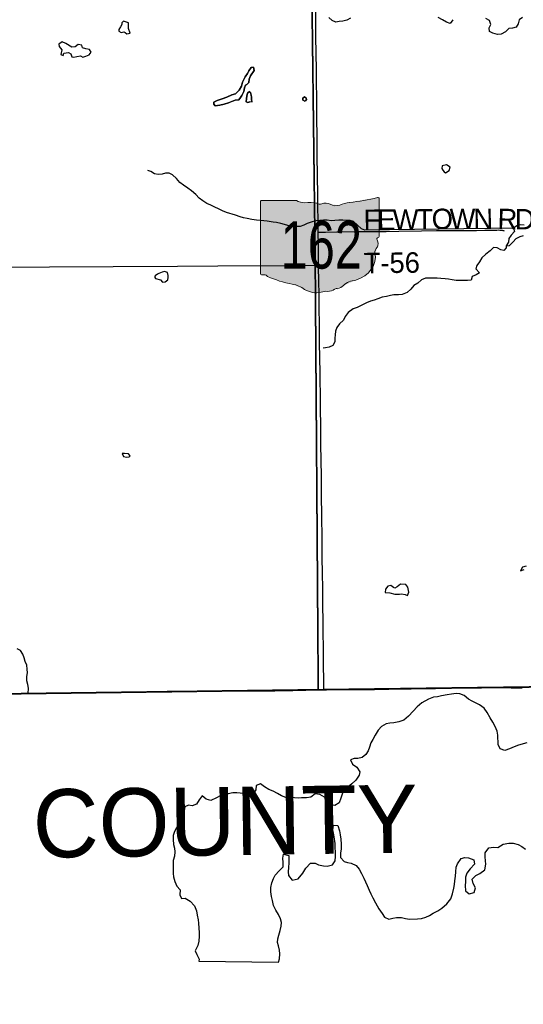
# Model space of a CAD drawing. Header units: feet. Extents: x 2113747 to 29971100, y 960708 to 6252803.
# Tile 33 of 256: x 2350991 to 2358379, y 1086864 to 1101303. Entities that reach past the tile are written whole.
import ezdxf
from ezdxf.enums import TextEntityAlignment as Align

# ---------------------------------------------------------------- set-up
doc = ezdxf.new("R2010")
doc.units = ezdxf.units.FT
doc.header["$MEASUREMENT"] = 0
doc.linetypes.add('OhDOT_USTN3', pattern=[0.22, 0.165, -0.055])
for name, color, linetype in [('0_Xref', 7, 'Continuous'), ('GM_X_Adjacent_County', 251, 'OhDOT_USTN3'), ('GM_X_Adjacent_County_Text', 251, 'Continuous'), ('GM_X_County', 251, 'OhDOT_USTN3'), ('GM_X_Major_Lake', 5, 'Continuous'), ('GM_X_Minor_Lake', 5, 'Continuous'), ('GM_X_Minor_River', 5, 'Continuous'), ('GM_X_State_Location', 251, 'Continuous'), ('GM_X_State_Route', 1, 'Continuous'), ('GM_X_State_Shield', 7, 'Continuous'), ('GM_X_Township', 7, 'OhDOT_USTN3'), ('GM_X_Township_Road', 4, 'Continuous'), ('GM_X_Township_Road_Text', 4, 'Continuous')]:
    doc.layers.add(name, color=color, linetype=linetype)
doc.styles.add('Styledgn030', font='dgn030.shx')

# ---------------------------------------------------------------- blocks, each defined once
blk = doc.blocks.new('DGN_COMPLEXSHAPE28')
at = {"layer": 'GM_X_State_Shield', "color": 7, "linetype": 'Continuous', "lineweight": 13}
for p, q in [((2198091, 1130587), (2198091, 1130587)), ((2198091, 1130587), (2198091, 1129530)), ((2198617, 1130605), (2198108, 1130605)), ((2198108, 1130605), (2198108, 1130605)), ((2198617, 1130605), (2198617, 1130605)), ((2198743, 1130571), (2198743, 1130571)), ((2199399, 1130577), (2199399, 1130577)), ((2199809, 1130649), (2199809, 1130649)), ((2199831, 1130078), (2199831, 1130631)), ((2199831, 1130631), (2199831, 1130631)), ((2198920, 1130566), (2198920, 1130566)), ((2198989, 1130554), (2198989, 1130554)), ((2199114, 1130549), (2199114, 1130549)), ((2199256, 1130537), (2199256, 1130537)), ((2199801, 1130026), (2199801, 1130026)), ((2199817, 1130061), (2199817, 1130061)), ((2199831, 1130078), (2199831, 1130078)), ((2199831, 1130078), (2199831, 1130078)), ((2199805, 1129919), (2199805, 1129919)), ((2199770, 1129834), (2199770, 1129834)), ((2198091, 1129530), (2198091, 1129530)), ((2198107, 1129512), (2198107, 1129512)), ((2198142, 1129514), (2198142, 1129514)), ((2198194, 1129491), (2198194, 1129491)), ((2199490, 1129435), (2199490, 1129435)), ((2198557, 1129379), (2198557, 1129379)), ((2198738, 1129300), (2198738, 1129300)), ((2199075, 1129272), (2199075, 1129272)), ((2199179, 1129306), (2199179, 1129306)), ((2199222, 1129311), (2199222, 1129311)), ((2199308, 1129356), (2199308, 1129356)), ((2198980, 1129261), (2198980, 1129261))]:
    blk.add_line(p, q, dxfattribs=at)
for centre, major_axis, start_param, end_param in [((2198111, 1130589), (20.2, 0), 1.712693, 3.28349), ((2198739, 1130728), (196, 0), 4.042523, 4.731795), ((2198804, 1130012), (702, 0), 1.404758, 1.657858), ((2199046, 1130472), (117, 0), 0.950623, 2.079405), ((2199446, 1130282), (371, 0), 1.699011, 2.107814), ((2199211, 1132045), (1845, 0), 4.814394, 5.042369), ((2199812, 1130633), (19.4, 0), 6.141152, 7.989035), ((2198963, 1130594), (56.4, 0), 3.836095, 5.185415), ((2199197, 1130640), (141, 0), 4.081561, 5.145723), ((2199826, 1130038), (30, 0), 1.883978, 3.671073), ((2199636, 1129968), (180, 0), 5.934695, 6.695948), ((2199810, 1130076), (20.7, 0), 5.05454, 6.418171), ((2199900, 1129847), (131, 0), 2.387724, 3.262537), ((2199314, 1129777), (462, 0), 5.101752, 6.440018), ((2198111, 1129528), (20.3, 0), 3.00124, 4.508301), ((2198114, 1129636), (155, 0), 4.665946, 4.897461), ((2198146, 1129469), (56, 0), 0.519207, 1.627899), ((2198852, 1130418), (1333, 0), 4.195997, 4.488961), ((2199509, 1129233), (253, 0), 1.647645, 2.488434), ((2198455, 1129055), (417, 0), 0.823519, 1.323587), ((2198906, 1129464), (265, 0), 4.026481, 4.996735), ((2199059, 1129099), (217, 0), 1.495662, 1.94098), ((2199078, 1129385), (141, 0), 4.691044, 5.507374), ((2199206, 1129282), (39.7, 0), 1.147584, 2.315152), ((2199189, 1129428), (149, 0), 4.937069, 5.64225)]:
    blk.add_ellipse(centre, major_axis=major_axis, ratio=0.8, start_param=start_param, end_param=end_param, dxfattribs=at)
blk = doc.blocks.new('M1-H5_314')
at = {"layer": 'GM_X_State_Shield', "linetype": 'Continuous', "true_color": 0x1e0000}
h = blk.add_hatch(color=18, dxfattribs=at)
edge = h.paths.add_edge_path(flags=0)
edge.add_line((889, 90), (889, 642))
edge.add_line((889, 642), (889, 643))
edge.add_ellipse((870, 645), major_axis=(19.4, 0), ratio=0.8, start_angle=351.8621, end_angle=457.738)
edge.add_line((868, 660), (868, 660))
edge.add_ellipse((270, 2057), major_axis=(1845, 0), ratio=0.8, start_angle=635.8445, end_angle=648.9065, ccw=False)
edge.add_line((457, 588), (457, 588))
edge.add_ellipse((505, 294), major_axis=(371, 0), ratio=0.8, start_angle=97.3462, end_angle=120.7689)
edge.add_line((315, 549), (315, 549))
edge.add_ellipse((256, 651), major_axis=(141, 0), ratio=0.8, start_angle=593.8562, end_angle=654.8282, ccw=False)
edge.add_line((173, 560), (173, 560))
edge.add_ellipse((104, 484), major_axis=(117, 0), ratio=0.8, start_angle=54.4667, end_angle=119.1411)
edge.add_line((47, 566), (47, 566))
edge.add_ellipse((22, 606), major_axis=(56.4, 0), ratio=0.8, start_angle=579.7921, end_angle=657.1024, ccw=False)
edge.add_line((-22, 577), (-22, 577))
edge.add_ellipse((-138, 23), major_axis=(702, 0), ratio=0.8, start_angle=80.4867, end_angle=94.9883)
edge.add_line((-199, 583), (-199, 583))
edge.add_ellipse((-203, 739), major_axis=(196, 0), ratio=0.8, start_angle=591.6195, end_angle=631.1119, ccw=False)
edge.add_line((-324, 616), (-324, 616))
edge.add_line((-324, 616), (-834, 616))
edge.add_line((-834, 616), (-834, 616))
edge.add_ellipse((-831, 600), major_axis=(20.2, 0), ratio=0.8, start_angle=98.1301, end_angle=188.1301)
edge.add_line((-851, 598), (-851, 598))
edge.add_line((-851, 598), (-851, -459))
edge.add_line((-851, -459), (-851, -459))
edge.add_ellipse((-831, -461), major_axis=(20.3, 0), ratio=0.8, start_angle=171.9584, end_angle=258.3066)
edge.add_line((-835, -477), (-835, -477))
edge.add_ellipse((-828, -353), major_axis=(155, 0), ratio=0.8, start_angle=267.339, end_angle=280.6039)
edge.add_line((-799, -475), (-799, -475))
edge.add_ellipse((-796, -520), major_axis=(56, 0), ratio=0.8, start_angle=389.7484, end_angle=453.2717, ccw=False)
edge.add_line((-747, -497), (-747, -497))
edge.add_ellipse((-89, 430), major_axis=(1333, 0), ratio=0.8, start_angle=240.4129, end_angle=257.1985)
edge.add_line((-384, -610), (-384, -610))
edge.add_ellipse((-487, -933), major_axis=(417, 0), ratio=0.8, start_angle=407.1842, end_angle=435.836, ccw=False)
edge.add_line((-203, -689), (-203, -689))
edge.add_ellipse((-36, -525), major_axis=(265, 0), ratio=0.8, start_angle=230.7004, end_angle=286.2918)
edge.add_line((39, -728), (39, -728))
edge.add_ellipse((117, -890), major_axis=(217, 0), ratio=0.8, start_angle=445.6951, end_angle=471.2099, ccw=False)
edge.add_line((134, -717), (134, -717))
edge.add_ellipse((137, -604), major_axis=(141, 0), ratio=0.8, start_angle=268.777, end_angle=315.5493)
edge.add_line((237, -683), (237, -683))
edge.add_ellipse((264, -706), major_axis=(39.7, 0), ratio=0.8, start_angle=425.7517, end_angle=492.6484, ccw=False)
edge.add_line((280, -677), (280, -677))
edge.add_ellipse((247, -561), major_axis=(149, 0), ratio=0.8, start_angle=282.8732, end_angle=323.2771)
edge.add_line((367, -632), (367, -632))
edge.add_ellipse((568, -755), major_axis=(253, 0), ratio=0.8, start_angle=454.4031, end_angle=502.5768, ccw=False)
edge.add_line((548, -554), (548, -554))
edge.add_ellipse((373, -212), major_axis=(462, 0), ratio=0.8, start_angle=292.3089, end_angle=368.9858)
edge.add_line((829, -154), (829, -154))
edge.add_ellipse((959, -142), major_axis=(131, 0), ratio=0.8, start_angle=496.8065, end_angle=546.9296, ccw=False)
edge.add_line((863, -70), (863, -70))
edge.add_ellipse((694, -21), major_axis=(180, 0), ratio=0.8, start_angle=340.033, end_angle=383.6496)
edge.add_line((859, 37), (859, 37))
edge.add_ellipse((885, 49), major_axis=(30, 0), ratio=0.8, start_angle=467.944, end_angle=570.337, ccw=False)
edge.add_line((876, 72), (876, 72))
edge.add_ellipse((869, 88), major_axis=(20.7, 0), ratio=0.8, start_angle=289.6038, end_angle=367.7341)
edge.add_line((889, 90), (889, 90))
edge.add_line((889, 90), (889, 90))
at = {"layer": 'GM_X_State_Shield', "color": 7, "linetype": 'Continuous', "lineweight": 13}
blk.add_blockref('DGN_COMPLEXSHAPE28', (-2198941, -1129989), dxfattribs=at)
at = {"layer": 'GM_X_State_Shield', "color": 9, "linetype": 'Continuous', "lineweight": 13, "style": 'Styledgn030', "width": 0.767998}
blk.add_text('162', height=696.1, dxfattribs=at).set_placement((41, -384), align=Align.CENTER)
blk = doc.blocks.new('POR')
at = {"layer": 'GM_X_Adjacent_County', "flags": 128}
blk.add_lwpolyline([(2346501, 996686), (2346283, 996665), (2345680, 996660), (2344145, 996646), (2344130, 996649), (2344060, 996659), (2344005, 996663), (2343946, 996664), (2343923, 996665), (2343899, 996665), (2343806, 996663), (2343772, 996662), (2343731, 996662), (2343640, 996661), (2343440, 996660), (2343358, 996661), (2343347, 996661), (2343337, 996662), (2343275, 996668), (2343254, 996670), (2343129, 996670), (2342883, 996665), (2342703, 996664), (2342492, 996666), (2342051, 996672), (2342025, 996674), (2342005, 996677), (2341988, 996683), (2338743, 996679), (2335510, 996692), (2333434, 996701), (2332100, 996700), (2329181, 996697), (2329152, 995411), (2329124, 994175), (2326840, 994249), (2326566, 994258), (2323302, 994364), (2318495, 994521), (2318418, 991580), (2318389, 990457), (2318357, 989169), (2318255, 985163), (2318188, 982547), (2318166, 981646), (2318061, 978159), (2317909, 973125), (2317887, 972409), (2317774, 968635), (2317750, 967874), (2315491, 967887), (2314260, 967896), (2311196, 967914), (2309088, 967943), (2307368, 967969), (2304256, 968014), (2303811, 968017), (2303354, 968019), (2303003, 968024), (2302648, 968030), (2302233, 968036), (2301830, 968022), (2300402, 968044), (2300069, 968049), (2297101, 968095), (2296592, 968103), (2292919, 968108), (2288216, 968150), (2287501, 968160), (2286951, 968168), (2285626, 968187), (2280722, 968218), (2272659, 968235), (2270238, 968238), (2265711, 968240), (2264331, 968240), (2260640, 968285), (2260946, 968539), (2261456, 968823), (2262477, 969650), (2262984, 969822), (2263502, 969934), (2264011, 970226), (2264085, 970742), (2263732, 971249), (2263225, 971652), (2263021, 971730), (2262781, 971821), (2262721, 971844), (2262214, 971872), (2261703, 971959), (2260105, 972490), (2259584, 972510), (2259079, 972653), (2258559, 972903), (2258050, 972955), (2257525, 973068), (2256998, 973008), (2256626, 972503), (2255796, 970471), (2255025, 968928), (2254521, 968572), (2253837, 968476), (2253355, 968407), (2252800, 968322), (2251259, 968089), (2245496, 967220), (2243670, 966925), (2240387, 966394), (2235785, 965650), (2235507, 965607), (2232817, 965186), (2232372, 965117), (2231408, 964969), (2231146, 964928), (2230233, 964788), (2224423, 963889), (2224410, 963887), (2223431, 963729), (2220392, 963239), (2216348, 962587), (2213677, 962155), (2211388, 961785), (2205329, 960811), (2204689, 960708), (2204662, 968294), (2204646, 972822), (2204646, 972877), (2204618, 980822), (2204600, 985576), (2204621, 987650), (2204548, 994125), (2204539, 995545), (2204528, 997304), (2204524, 998046), (2204498, 1002246), (2204460, 1006231), (2204446, 1007585), (2204396, 1012421), (2204391, 1012891), (2204405, 1018278), (2204394, 1019758), (2204396, 1020517), (2204379, 1020841), (2204391, 1021803), (2204388, 1022494), (2204388, 1022770), (2204388, 1022837), (2204387, 1023044), (2204303, 1026249), (2204359, 1029499), (2204344, 1030439), (2204262, 1034310), (2204255, 1035776), (2204229, 1040690), (2204199, 1046565), (2204184, 1049044), (2204131, 1055650), (2204109, 1058317), (2204108, 1058407), (2204102, 1059211), (2204097, 1059892), (2204085, 1062073), (2204074, 1062671), (2204592, 1062652), (2205426, 1062621), (2210448, 1062486), (2212077, 1062442), (2214252, 1062298), (2216024, 1062234), (2218716, 1062135), (2224371, 1061928), (2226221, 1061860), (2226856, 1061837), (2228638, 1061772), (2234873, 1061544), (2237828, 1061436), (2239174, 1061390), (2240259, 1061347), (2240479, 1061338), (2245773, 1061157), (2247613, 1061077), (2251064, 1060965), (2252022, 1060939), (2254917, 1060860), (2259350, 1060738), (2259905, 1060723), (2262069, 1060670), (2262468, 1060662), (2262494, 1060660), (2262578, 1060658), (2262905, 1060648), (2263523, 1060622), (2264179, 1060605), (2264764, 1060590), (2266030, 1060558), (2267009, 1060529), (2267105, 1064278), (2267119, 1064405), (2267123, 1064546), (2267218, 1067680), (2267224, 1068546), (2267310, 1072879), (2267407, 1076551), (2267570, 1083741), (2267583, 1084035), (2267594, 1084592), (2267628, 1085890), (2267674, 1087762), (2267760, 1089304), (2267778, 1090418), (2268200, 1090405), (2270733, 1090435), (2271751, 1090471), (2272585, 1090487), (2273842, 1090511), (2274067, 1090515), (2275300, 1090545), (2275354, 1090544), (2275965, 1090561), (2276111, 1090564), (2279737, 1090638), (2280571, 1090646), (2281184, 1090660), (2283974, 1090692), (2287536, 1090733), (2291695, 1090779), (2294190, 1090795), (2294565, 1090800), (2298147, 1090820), (2299145, 1090827), (2299895, 1090831), (2301402, 1090840), (2307056, 1090903), (2313863, 1090917), (2318107, 1090974), (2324108, 1091056), (2326732, 1091091), (2326938, 1091094), (2328615, 1091117), (2328725, 1091118), (2331837, 1091161), (2333216, 1091180), (2335157, 1091206), (2341799, 1091296), (2342697, 1091308), (2345661, 1091348), (2348514, 1091386), (2352195, 1091435), (2355371, 1091477), (2358848, 1091522), (2358880, 1089100), (2358989, 1081862), (2359077, 1075795), (2359100, 1074264), (2359117, 1073113), (2359120, 1072859), (2359123, 1070999), (2359121, 1070553), (2359149, 1069014), (2359151, 1068908), (2359157, 1068672), (2359167, 1068297), (2359175, 1067907), (2359177, 1067589), (2359186, 1066908), (2359192, 1066862), (2359197, 1066642), (2359199, 1066419), (2359201, 1066097), (2359204, 1065780), (2359209, 1065466), (2359220, 1064937), (2359220, 1064806), (2359227, 1064612), (2359227, 1064330), (2359261, 1063309), (2359263, 1063113), (2359267, 1062870), (2359287, 1061492), (2359309, 1060000), (2359372, 1054688), (2359375, 1054438), (2359384, 1053642), (2359405, 1051846), (2359411, 1051373), (2359435, 1049379), (2359498, 1044029), (2359500, 1043884), (2359531, 1041219), (2359561, 1038682), (2359563, 1038569), (2359598, 1035611), (2359633, 1032629), (2359687, 1028035), (2359700, 1026946), (2359745, 1022879), (2359781, 1019525), (2359871, 1011833), (2360041, 1004528), (2360047, 1003475), (2360075, 1000767), (2360086, 1000743), (2360092, 1000724), (2360095, 1000700), (2360092, 1000665), (2360090, 1000651), (2360085, 1000617), (2360080, 1000554), (2360079, 1000500), (2360082, 1000454), (2360084, 1000441), (2360087, 1000429), (2360088, 1000406), (2360088, 1000358), (2360097, 998033), (2360102, 996698), (2359652, 996691), (2358952, 996686), (2358943, 996687), (2358419, 996691), (2358033, 996691), (2357318, 996684), (2357119, 996682), (2357033, 996681), (2356729, 996679), (2356356, 996674), (2355850, 996669), (2355636, 996665), (2355399, 996667), (2355207, 996668), (2354923, 996669), (2354630, 996666), (2354311, 996664), (2353876, 996661), (2353810, 996664), (2353790, 996667), (2353730, 996667), (2353580, 996667), (2353354, 996664), (2353227, 996661), (2352936, 996661), (2352543, 996665), (2351984, 996653), (2350868, 996644), (2350165, 996644), (2349779, 996645), (2349617, 996647), (2349487, 996647), (2349403, 996652), (2349327, 996658), (2349265, 996660), (2349206, 996662), (2349161, 996661), (2349080, 996658), (2348736, 996661), (2347330, 996649), (2347068, 996654), (2346837, 996655), (2346771, 996660), (2346660, 996673), (2346582, 996686), (2346523, 996692), (2346501, 996686)], dxfattribs=at)
at = {"layer": 'GM_X_County', "flags": 128}
blk.add_lwpolyline([(2353397, 1222451), (2356858, 1222526), (2358764, 1222568), (2364180, 1222723), (2365829, 1222755), (2369645, 1222836), (2372194, 1222881), (2374472, 1222924), (2379690, 1223029), (2379735, 1219826), (2379742, 1219374), (2379833, 1216178), (2380014, 1209139), (2380003, 1203413), (2380022, 1202249), (2380179, 1195356), (2380181, 1194352), (2380359, 1187412), (2380412, 1186569), (2380419, 1184193), (2380463, 1181823), (2380682, 1170163), (2380746, 1166807), (2380771, 1165044), (2380824, 1161382), (2380824, 1161039), (2380878, 1157552), (2380892, 1156694), (2381026, 1152330), (2381034, 1152023), (2381158, 1145150), (2381235, 1140057), (2381269, 1137568), (2381334, 1132856), (2381336, 1132676), (2381343, 1132210), (2381380, 1130882), (2381388, 1130504), (2381409, 1129491), (2381422, 1128859), (2381524, 1123853), (2381544, 1122872), (2381624, 1118858), (2381679, 1116097), (2382044, 1104151), (2382074, 1096083), (2382125, 1091787), (2380307, 1091766), (2379221, 1091753), (2378988, 1091751), (2374063, 1091696), (2368829, 1091637), (2365146, 1091594), (2364291, 1091584), (2363494, 1091575), (2360811, 1091544), (2360599, 1091542), (2358848, 1091522), (2355371, 1091477), (2352195, 1091435), (2348514, 1091386), (2345661, 1091348), (2342697, 1091308), (2341799, 1091296), (2335157, 1091206), (2333216, 1091180), (2331837, 1091161), (2328725, 1091118), (2328615, 1091117), (2326938, 1091094), (2326732, 1091091), (2324108, 1091056), (2318107, 1090974), (2313863, 1090917), (2307056, 1090903), (2301402, 1090840), (2299895, 1090831), (2299145, 1090827), (2298147, 1090820), (2294565, 1090800), (2294190, 1090795), (2291695, 1090779), (2287536, 1090733), (2283974, 1090692), (2281184, 1090660), (2280571, 1090646), (2279737, 1090638), (2276111, 1090564), (2275965, 1090561), (2275354, 1090544), (2275300, 1090545), (2274067, 1090515), (2274049, 1092053), (2274045, 1093010), (2274019, 1094549), (2274003, 1096382), (2273944, 1101977), (2273923, 1103969), (2273928, 1105260), (2273895, 1107881), (2273890, 1108659), (2273892, 1109492), (2273890, 1109708), (2273889, 1109866), (2273885, 1110318), (2273884, 1110420), (2273881, 1110748), (2273878, 1111173), (2273872, 1111794), (2273868, 1112294), (2273861, 1113069), (2273860, 1113281), (2273857, 1113575), (2273857, 1113636), (2273852, 1114201), (2273851, 1114281), (2273848, 1114656), (2273845, 1115019), (2273878, 1116829), (2273877, 1118817), (2273859, 1119170), (2273866, 1121327), (2273809, 1124393), (2273800, 1125028), (2273794, 1125938), (2273794, 1126045), (2273791, 1126395), (2273784, 1127599), (2273782, 1127896), (2273782, 1128013), (2273776, 1128908), (2273762, 1131307), (2273735, 1134958), (2273727, 1137672), (2273708, 1143906), (2273707, 1144117), (2273652, 1147706), (2273648, 1148193), (2273645, 1148717), (2273636, 1149823), (2273632, 1150488), (2273596, 1155295), (2273585, 1158808), (2273560, 1160546), (2273539, 1163372), (2273486, 1167056), (2273465, 1168621), (2273462, 1168895), (2273426, 1173044), (2273428, 1173104), (2273415, 1174720), (2273392, 1176176), (2273394, 1176620), (2273384, 1177023), (2273358, 1177776), (2273351, 1179125), (2273359, 1179654), (2273321, 1182083), (2273216, 1187364), (2273164, 1190519), (2273176, 1191453), (2273228, 1192712), (2273152, 1195400), (2273193, 1198453), (2273071, 1206556), (2272991, 1215563), (2272975, 1216501), (2272977, 1217406), (2272968, 1218487), (2272962, 1219225), (2272959, 1219527), (2272955, 1219996), (2272952, 1220381), (2272949, 1220734), (2272946, 1221095), (2272941, 1221646), (2274226, 1221624), (2276584, 1221584), (2279436, 1221567), (2287284, 1221586), (2287634, 1221587), (2288155, 1221588), (2289133, 1221589), (2291838, 1221592), (2294724, 1221588), (2295595, 1221591), (2298613, 1221605), (2299175, 1221609), (2303374, 1221676), (2308426, 1221766), (2313088, 1221841), (2315600, 1221874), (2319071, 1221920), (2326584, 1222061), (2327982, 1222076), (2333341, 1222133), (2335682, 1222157), (2338510, 1222201), (2341239, 1222245), (2343737, 1222286), (2344324, 1222288), (2349300, 1222361), (2350843, 1222395), (2353397, 1222451)], dxfattribs=at)
at = {"layer": 'GM_X_Major_Lake'}
blk.add_line((2353621, 1087497), (2354790, 1087483), dxfattribs=at)
at = {"layer": 'GM_X_Major_Lake', "flags": 128}
for points in [[(2358390, 1098291), (2358338, 1098294), (2358286, 1098281), (2358233, 1098248), (2358250, 1098196), (2358201, 1098144), (2358166, 1098094), (2358161, 1098039), (2358126, 1097988), (2358178, 1097989), (2358225, 1098041), (2358276, 1098092), (2358331, 1098125), (2358383, 1098140)], [(2358419, 1093287), (2358368, 1093274), (2358339, 1093223), (2358394, 1093238)], [(2358429, 1090698), (2358309, 1090664), (2358243, 1090639), (2358177, 1090612), (2358108, 1090587), (2358039, 1090608), (2358008, 1090672), (2358006, 1090812), (2357995, 1090868), (2357966, 1090940), (2357930, 1091002), (2357895, 1091067), (2357850, 1091143), (2357805, 1091207), (2357734, 1091256), (2357629, 1091310), (2357576, 1091340), (2357511, 1091391), (2357447, 1091416), (2357394, 1091421), (2357328, 1091414), (2357264, 1091403), (2357180, 1091386), (2357122, 1091375), (2357062, 1091366), (2356989, 1091337), (2356891, 1091283), (2356824, 1091228), (2356761, 1091161), (2356696, 1091088), (2356627, 1091033), (2356553, 1091007), (2356481, 1090990), (2356421, 1090985), (2356365, 1090979), (2356299, 1090937), (2356248, 1090882), (2356207, 1090812)], [(2356207, 1090812), (2356172, 1090749), (2356143, 1090698), (2356124, 1090636), (2356102, 1090583), (2356069, 1090529), (2356016, 1090484), (2355950, 1090467), (2355900, 1090470), (2355846, 1090451), (2355873, 1090385), (2355938, 1090340), (2355981, 1090272), (2355970, 1090222), (2355923, 1090153), (2355862, 1090096), (2355810, 1090053), (2355747, 1089998), (2355720, 1089945), (2355703, 1089885), (2355678, 1089818), (2355612, 1089781), (2355542, 1089792), (2355515, 1089860), (2355464, 1089903), (2355395, 1089941), (2355325, 1089950), (2355261, 1089902), (2355197, 1089892), (2355127, 1089890), (2355077, 1089888), (2355023, 1089891), (2354959, 1089896), (2354894, 1089899), (2354832, 1089922), (2354775, 1089956), (2354708, 1089989), (2354648, 1090012), (2354583, 1090055), (2354524, 1090096), (2354462, 1090075), (2354453, 1090009), (2354414, 1089950), (2354350, 1089947), (2354300, 1089954), (2354228, 1089959), (2354175, 1089967), (2354119, 1089964), (2354049, 1089951), (2353997, 1089936), (2353930, 1089919), (2353876, 1089894), (2353794, 1089853), (2353728, 1089870), (2353669, 1089919), (2353624, 1089860), (2353587, 1089799), (2353521, 1089776), (2353467, 1089784), (2353413, 1089761), (2353406, 1089704), (2353367, 1089636), (2353340, 1089567), (2353324, 1089515), (2353291, 1089450), (2353262, 1089397), (2353245, 1089339), (2353242, 1089283), (2353249, 1089206), (2353260, 1089154), (2353267, 1089098), (2353260, 1089036), (2353243, 1088971), (2353242, 1088921), (2353244, 1088783), (2353249, 1088733), (2353266, 1088667), (2353297, 1088597), (2353346, 1088545), (2353343, 1088469), (2353364, 1088415), (2353420, 1088418), (2353493, 1088377), (2353554, 1088310), (2353584, 1088236), (2353597, 1088170), (2353608, 1088102), (2353615, 1088052), (2353620, 1087982), (2353623, 1087919), (2353622, 1087861), (2353617, 1087789), (2353606, 1087724), (2353565, 1087650), (2353590, 1087596), (2353625, 1087524), (2353621, 1087497)], [(2355617, 1089223), (2355608, 1089287), (2355599, 1089350), (2355584, 1089424), (2355597, 1089490), (2355657, 1089485), (2355684, 1089409), (2355691, 1089351), (2355702, 1089285), (2355707, 1089211), (2355706, 1089146), (2355695, 1089078), (2355696, 1089018), (2355752, 1088960), (2355802, 1088943), (2355854, 1088932), (2355929, 1088899), (2355970, 1088847), (2356007, 1088782), (2356038, 1088712), (2356065, 1088658), (2356090, 1088606), (2356119, 1088538), (2356142, 1088483), (2356173, 1088423), (2356212, 1088353), (2356262, 1088266), (2356307, 1088196), (2356342, 1088142), (2356407, 1088113), (2356465, 1088128), (2356517, 1088139), (2356591, 1088138), (2356649, 1088123), (2356712, 1088114), (2356826, 1088115), (2356888, 1088122), (2356948, 1088141), (2357001, 1088168), (2357059, 1088199), (2357127, 1088234), (2357186, 1088273), (2357259, 1088339), (2357314, 1088412), (2357341, 1088482), (2357362, 1088569), (2357369, 1088623), (2357374, 1088673), (2357385, 1088742), (2357388, 1088806), (2357395, 1088874), (2357412, 1088925), (2357467, 1089004), (2357519, 1089017), (2357577, 1089014), (2357652, 1088983), (2357661, 1088920), (2357598, 1088851), (2357549, 1088788), (2357532, 1088726), (2357529, 1088658), (2357528, 1088607), (2357529, 1088529), (2357586, 1088482), (2357658, 1088503), (2357679, 1088572), (2357644, 1088637), (2357628, 1088701), (2357682, 1088752), (2357743, 1088781), (2357813, 1088838), (2357828, 1088917), (2357825, 1088969), (2357818, 1089025), (2357819, 1089085), (2357872, 1089160), (2357942, 1089170), (2358004, 1089162), (2358082, 1089210), (2358165, 1089227), (2358232, 1089228), (2358302, 1089207), (2358355, 1089178), (2358413, 1089138)], [(2354790, 1087483), (2354802, 1087529), (2354807, 1087606), (2354804, 1087660), (2354789, 1087720), (2354772, 1087772), (2354779, 1087822), (2354792, 1087877), (2354811, 1087945), (2354826, 1088011), (2354830, 1088062), (2354819, 1088118), (2354790, 1088180), (2354748, 1088243), (2354717, 1088313), (2354698, 1088387), (2354685, 1088445), (2354674, 1088511), (2354675, 1088575), (2354690, 1088644), (2354713, 1088708), (2354740, 1088759), (2354799, 1088820), (2354854, 1088881), (2354855, 1088945), (2354851, 1089005), (2354862, 1089064), (2354938, 1089045), (2354941, 1088995), (2354940, 1088940), (2354937, 1088868), (2354930, 1088806), (2354937, 1088754), (2354986, 1088686), (2355076, 1088704), (2355147, 1088787), (2355188, 1088860), (2355255, 1088933), (2355327, 1088932), (2355377, 1088911), (2355446, 1088896), (2355502, 1088889), (2355580, 1088908), (2355617, 1088968), (2355622, 1089033), (2355623, 1089095), (2355620, 1089161), (2355617, 1089223)]]:
    blk.add_lwpolyline(points, dxfattribs=at)
at = {"layer": 'GM_X_Minor_Lake'}
for p, q in [((2352610, 1101105), (2352589, 1101172)), ((2351757, 1100901), (2351666, 1100955)), ((2357199, 1099098), (2357218, 1099071)), ((2353082, 1097599), (2353034, 1097579)), ((2352560, 1094886), (2352597, 1094890)), ((2356505, 1092879), (2356562, 1092879))]:
    blk.add_line(p, q, dxfattribs=at)
at = {"layer": 'GM_X_Minor_Lake', "flags": 128}
for points in [[(2352589, 1101172), (2352586, 1101206), (2352589, 1101257), (2352513, 1101279), (2352491, 1101255), (2352488, 1101231), (2352470, 1101196), (2352445, 1101157), (2352446, 1101135), (2352480, 1101114), (2352518, 1101127), (2352540, 1101117), (2352561, 1101093), (2352610, 1101105)], [(2351666, 1100955), (2351614, 1100978), (2351566, 1100943), (2351569, 1100911), (2351610, 1100862), (2351597, 1100791), (2351630, 1100780), (2351639, 1100812), (2351705, 1100822), (2351743, 1100802), (2351754, 1100760), (2351784, 1100753), (2351828, 1100764), (2351884, 1100771), (2351920, 1100754), (2351962, 1100766), (2352010, 1100787), (2352039, 1100828), (2352016, 1100864), (2351960, 1100875), (2351914, 1100892), (2351903, 1100928), (2351849, 1100939), (2351803, 1100904), (2351757, 1100901)], [(2354206, 1100129), (2354229, 1100163), (2354249, 1100190), (2354278, 1100250), (2354289, 1100305), (2354302, 1100341), (2354324, 1100354), (2354351, 1100384), (2354360, 1100429), (2354379, 1100479), (2354430, 1100559), (2354419, 1100609), (2354387, 1100600), (2354354, 1100553), (2354333, 1100512), (2354298, 1100464), (2354261, 1100385), (2354244, 1100328), (2354211, 1100269), (2354158, 1100216), (2354104, 1100199), (2354031, 1100165), (2353963, 1100140), (2353888, 1100118), (2353840, 1100093), (2353837, 1100063), (2353857, 1100041), (2353929, 1100049), (2353993, 1100064), (2354053, 1100085), (2354073, 1100092)], [(2354079, 1100094), (2354053, 1100085), (2353993, 1100064), (2353929, 1100049), (2353857, 1100041), (2353837, 1100063), (2353840, 1100093), (2353888, 1100118), (2353963, 1100140), (2354031, 1100165), (2354104, 1100199), (2354158, 1100216), (2354211, 1100269), (2354244, 1100328), (2354261, 1100385), (2354298, 1100464), (2354333, 1100512), (2354354, 1100553), (2354387, 1100600), (2354419, 1100609), (2354430, 1100559), (2354379, 1100479), (2354360, 1100429), (2354351, 1100384), (2354324, 1100354), (2354302, 1100341), (2354289, 1100305), (2354278, 1100250), (2354249, 1100190), (2354229, 1100163), (2354206, 1100129), (2354150, 1100121), (2354094, 1100100)], [(2354367, 1100096), (2354395, 1100102), (2354392, 1100134), (2354390, 1100166), (2354387, 1100194), (2354376, 1100234), (2354362, 1100250), (2354332, 1100223), (2354321, 1100181), (2354318, 1100149), (2354315, 1100099)], [(2354367, 1100096), (2354355, 1100093), (2354339, 1100089), (2354315, 1100099), (2354318, 1100149), (2354321, 1100181), (2354332, 1100223), (2354362, 1100250), (2354376, 1100234), (2354387, 1100194), (2354390, 1100166), (2354392, 1100134), (2354395, 1100102), (2354391, 1100090)], [(2354073, 1100092), (2354150, 1100121), (2354206, 1100129)], [(2355199, 1100132), (2355195, 1100154), (2355169, 1100172), (2355147, 1100151), (2355143, 1100121)], [(2355143, 1100121), (2355147, 1100151), (2355169, 1100172), (2355195, 1100154), (2355199, 1100132), (2355184, 1100112), (2355160, 1100105)], [(2355143, 1100121), (2355184, 1100112), (2355199, 1100132)], [(2354315, 1100099), (2354339, 1100089), (2354355, 1100093), (2354367, 1100096)], [(2357218, 1099071), (2357237, 1099059), (2357291, 1099090), (2357306, 1099142), (2357251, 1099175), (2357191, 1099158), (2357186, 1099120), (2357199, 1099098)], [(2353034, 1097579), (2353011, 1097572), (2352977, 1097549), (2352972, 1097533), (2352972, 1097523), (2352984, 1097509), (2353055, 1097486), (2353085, 1097453), (2353125, 1097458), (2353165, 1097486), (2353168, 1097523), (2353167, 1097553), (2353161, 1097595), (2353118, 1097612), (2353082, 1097599)], [(2352597, 1094890), (2352611, 1094905), (2352589, 1094936), (2352528, 1094943), (2352495, 1094939), (2352513, 1094895), (2352560, 1094886)], [(2356562, 1092879), (2356592, 1092882), (2356648, 1092875), (2356682, 1092859), (2356701, 1092910), (2356684, 1092982), (2356655, 1093021), (2356577, 1093026), (2356530, 1092985), (2356492, 1092966), (2356474, 1092976), (2356435, 1093005), (2356392, 1092996), (2356356, 1092952), (2356355, 1092905), (2356421, 1092899), (2356492, 1092880), (2356505, 1092879)]]:
    blk.add_lwpolyline(points, dxfattribs=at)
at = {"layer": 'GM_X_Minor_River', "flags": 128}
for points in [[(2358368, 1101337), (2358317, 1101300), (2358302, 1101244), (2358275, 1101193), (2358221, 1101178), (2358169, 1101173), (2358116, 1101124), (2358052, 1101090), (2358000, 1101085), (2357934, 1101106), (2357883, 1101131), (2357878, 1101181), (2357905, 1101234), (2357884, 1101292), (2357830, 1101319)], [(2357343, 1101303), (2357304, 1101248), (2357252, 1101265), (2357193, 1101302), (2357132, 1101333)], [(2355843, 1101325), (2355791, 1101298), (2355731, 1101281), (2355679, 1101276), (2355628, 1101265), (2355575, 1101290), (2355524, 1101335)], [(2358233, 1098248), (2356054, 1098218), (2356004, 1098237), (2355947, 1098292), (2355890, 1098343), (2355839, 1098356), (2355785, 1098357), (2355731, 1098362), (2355673, 1098365), (2355615, 1098360), (2355563, 1098355), (2355501, 1098362), (2355447, 1098363), (2355393, 1098358), (2355339, 1098351), (2355283, 1098337), (2355209, 1098316), (2355158, 1098291), (2355106, 1098272), (2355046, 1098268), (2354990, 1098273), (2354925, 1098286), (2354875, 1098301), (2354823, 1098312), (2354758, 1098327), (2354708, 1098336), (2354624, 1098350), (2354574, 1098353), (2354523, 1098358), (2354467, 1098365), (2354397, 1098374), (2354327, 1098385), (2354276, 1098398), (2354224, 1098413), (2354159, 1098434), (2354026, 1098475), (2353968, 1098498), (2353909, 1098529), (2353855, 1098556), (2353796, 1098583), (2353739, 1098608), (2353677, 1098645), (2353622, 1098686), (2353575, 1098741), (2353511, 1098792), (2353457, 1098831), (2353394, 1098874), (2353341, 1098917), (2353294, 1098974), (2353234, 1099027), (2353182, 1099054), (2353132, 1099053), (2353080, 1099038), (2353022, 1099035), (2352970, 1099044), (2352915, 1099079), (2352869, 1099090)], [(2358126, 1097988), (2358128, 1097956), (2358094, 1097916), (2358049, 1097927), (2357996, 1097956), (2357940, 1097963), (2357893, 1097912), (2357830, 1097862), (2357773, 1097811), (2357738, 1097754), (2357697, 1097699), (2357682, 1097648), (2357737, 1097593), (2357686, 1097560), (2357630, 1097539), (2357615, 1097482), (2357561, 1097477), (2357503, 1097478), (2357447, 1097479), (2357395, 1097480), (2357337, 1097489), (2357282, 1097498), (2357232, 1097503), (2357170, 1097508), (2357116, 1097513), (2357058, 1097514), (2357002, 1097514), (2356946, 1097513), (2356884, 1097488), (2356833, 1097441), (2356773, 1097406), (2356728, 1097352), (2356673, 1097303), (2356604, 1097272), (2356548, 1097267), (2356482, 1097267), (2356430, 1097256), (2356374, 1097245), (2356310, 1097232), (2356245, 1097210), (2356191, 1097191), (2356139, 1097174), (2356079, 1097151), (2356010, 1097115), (2355941, 1097084), (2355885, 1097061), (2355812, 1097011), (2355767, 1096952), (2355742, 1096897), (2355681, 1096842), (2355646, 1096791), (2355625, 1096734), (2355618, 1096682), (2355613, 1096632), (2355612, 1096578), (2355583, 1096525), (2355530, 1096500), (2355476, 1096491), (2355444, 1096486)], [(2351116, 1091423), (2351119, 1091502), (2351112, 1091555), (2351095, 1091606), (2351098, 1091673), (2351105, 1091727), (2351102, 1091779), (2351096, 1091835), (2351073, 1091893), (2351058, 1091946), (2351037, 1092000), (2351004, 1092052), (2350952, 1092079)]]:
    blk.add_lwpolyline(points, dxfattribs=at)
at = {"layer": 'GM_X_State_Route', "flags": 128}
for points in [[(2355349, 1100090), (2355349, 1100145), (2355347, 1100391), (2355345, 1100569), (2355338, 1101050), (2355335, 1101284), (2355331, 1101602), (2355328, 1101764), (2355324, 1102073), (2355321, 1102255), (2355317, 1102543), (2355311, 1102872), (2355309, 1103147), (2355303, 1103498), (2355299, 1103672), (2355297, 1103892), (2355292, 1104170), (2355290, 1104351), (2355287, 1104542), (2355283, 1104837)], [(2355454, 1091476), (2355448, 1091980), (2355442, 1092430), (2355438, 1092765), (2355436, 1092979), (2355433, 1093165), (2355430, 1093435), (2355429, 1093553), (2355427, 1093727), (2355424, 1093992), (2355419, 1094359), (2355418, 1094609), (2355411, 1095071), (2355409, 1095248), (2355402, 1095692), (2355397, 1096125), (2355391, 1096563), (2355388, 1096863), (2355385, 1097049), (2355383, 1097268), (2355380, 1097473), (2355377, 1097673), (2355376, 1097701), (2355373, 1097994), (2355371, 1098188), (2355370, 1098228), (2355365, 1098693), (2355361, 1099050), (2355357, 1099273), (2355354, 1099588), (2355352, 1099859), (2355350, 1100000), (2355350, 1100056), (2355349, 1100090)]]:
    blk.add_lwpolyline(points, dxfattribs=at)
at = {"layer": 'GM_X_Township', "flags": 128}
for points in [[(2355016, 1118560), (2362961, 1118611), (2368326, 1118723), (2373456, 1118772), (2373701, 1118770), (2381624, 1118858), (2381679, 1116097), (2382044, 1104151), (2382074, 1096083), (2382125, 1091787), (2380307, 1091766), (2379221, 1091753), (2378988, 1091751), (2374063, 1091696), (2368829, 1091637), (2365146, 1091594), (2364291, 1091584), (2363494, 1091575), (2360811, 1091544), (2360599, 1091542), (2358848, 1091522), (2355371, 1091477), (2355327, 1097667), (2355321, 1098179), (2355239, 1104830), (2355017, 1118477), (2355016, 1118560)], [(2328670, 1118495), (2334911, 1118504), (2335351, 1118517), (2341409, 1118380), (2348258, 1118529), (2348534, 1118533), (2354932, 1118559), (2355016, 1118560), (2355017, 1118477), (2355239, 1104830), (2355321, 1098179), (2355327, 1097667), (2355371, 1091477), (2352195, 1091435), (2348514, 1091386), (2345661, 1091348), (2342697, 1091308), (2341799, 1091296), (2335157, 1091206), (2333216, 1091180), (2331837, 1091161), (2328725, 1091118), (2328615, 1091117), (2328700, 1094332), (2328691, 1097500), (2328691, 1097555), (2328685, 1104162), (2328679, 1107535), (2328676, 1110812), (2328676, 1111411), (2328673, 1115450), (2328670, 1118495)]]:
    blk.add_lwpolyline(points, dxfattribs=at)
at = {"layer": 'GM_X_Township_Road', "flags": 128}
for points in [[(2355371, 1098188), (2355475, 1098189), (2355644, 1098192), (2355917, 1098195), (2356053, 1098197), (2356202, 1098198), (2356368, 1098199), (2356554, 1098201), (2356886, 1098206), (2357107, 1098209), (2357231, 1098211), (2357320, 1098211), (2357372, 1098212), (2357419, 1098212), (2357479, 1098213), (2357547, 1098212), (2357692, 1098213), (2357816, 1098214), (2357942, 1098217), (2357992, 1098218), (2358017, 1098219), (2358035, 1098218), (2358049, 1098218), (2358061, 1098217), (2358071, 1098215), (2358080, 1098213), (2358090, 1098210), (2358100, 1098206)], [(2348494, 1097658), (2348710, 1097658), (2349268, 1097660), (2350098, 1097666), (2350705, 1097673), (2351430, 1097679), (2352362, 1097684), (2353307, 1097690), (2353897, 1097692), (2355026, 1097699), (2355345, 1097701), (2355376, 1097701)], [(2350593, 1091419), (2350857, 1091424), (2351312, 1091427), (2351880, 1091431), (2352228, 1091440), (2352252, 1091440)], [(2352252, 1091440), (2352598, 1091445), (2352926, 1091453), (2353156, 1091456), (2353528, 1091458), (2353846, 1091458), (2354735, 1091462), (2354923, 1091464), (2355000, 1091464), (2355191, 1091469), (2355369, 1091474)], [(2355369, 1091474), (2355454, 1091476)], [(2355454, 1091476), (2355492, 1091476), (2355674, 1091478), (2355819, 1091479), (2355977, 1091479), (2356088, 1091480), (2356194, 1091482), (2356408, 1091487), (2356661, 1091491), (2356734, 1091492), (2356831, 1091494), (2356920, 1091496), (2357014, 1091497), (2357093, 1091497), (2357172, 1091498), (2357321, 1091500), (2357569, 1091503), (2357765, 1091506), (2357976, 1091508), (2358202, 1091506), (2358360, 1091505)]]:
    blk.add_lwpolyline(points, dxfattribs=at)
at = {"color": 7, "linetype": 'Continuous', "lineweight": 0}
blk.add_blockref('M1-H5_314', (2355374, 1098036), dxfattribs=at)
at = {"layer": 'GM_X_Adjacent_County_Text', "insert": (2346361, 1088936), "char_height": 1000, "attachment_point": 7, "rotation": 0.7514, "line_spacing_factor": 0.8, "style": 'Styledgn030'}
blk.add_mtext('{\\Fdgn000|c0;\\C256;STARK COUNTY}', dxfattribs=at)
at = {"layer": 'GM_X_State_Location', "insert": (2355020, 1097962), "char_height": 1, "attachment_point": 7, "rotation": 0, "line_spacing_factor": 0.8, "style": 'Styledgn030'}
blk.add_mtext('{\\Fdgn000|c0;\\C256;225}', dxfattribs=at)
at = {"layer": 'GM_X_State_Location', "insert": (2355374, 1098036), "char_height": 1, "attachment_point": 5, "line_spacing_factor": 0.8, "style": 'Styledgn030'}
for s in ['{\\Fdgn000|c0;\\C256;s}', '{\\Fdgn000|c0;\\C256;r}']:
    blk.add_mtext(s, dxfattribs=at)
at = {"layer": 'GM_X_Township_Road_Text', "char_height": 300, "attachment_point": 7, "line_spacing_factor": 0.8, "style": 'Styledgn030'}
for s, insert, rotation in [('{\\Fdgn000|c0;\\C256;F}', (2356037, 1098218), 0.4847), ('{\\Fdgn000|c0;\\C256;E}', (2356239, 1098220), 0.4887), ('{\\Fdgn000|c0;\\C256;W}', (2356464, 1098221), 0.4842), ('{\\Fdgn000|c0;\\C256;T}', (2356811, 1098224), 0.4887), ('{\\Fdgn000|c0;\\C256;O}', (2357036, 1098226), 0.4845), ('{\\Fdgn000|c0;\\C256;W}', (2357300, 1098229), 0.4842), ('{\\Fdgn000|c0;\\C256;N}', (2357647, 1098231), 0.4809), ('{\\Fdgn000|c0;\\C256;R}', (2357997, 1098234), 358.3098), ('{\\Fdgn000|c0;\\C256;D}', (2358255, 1098227), 359.9624), ('{\\Fdgn000|c0;\\C256;T-56}', (2356039, 1097579), 0.6981)]:
    blk.add_mtext(s, dxfattribs=dict(at, insert=insert, rotation=rotation))

msp = doc.modelspace()

# ---------------------------------------------------------------- block references
at = {"layer": '0_Xref'}
msp.add_blockref('POR', (0, 0), dxfattribs=at)

doc.saveas('drawing.dxf')
